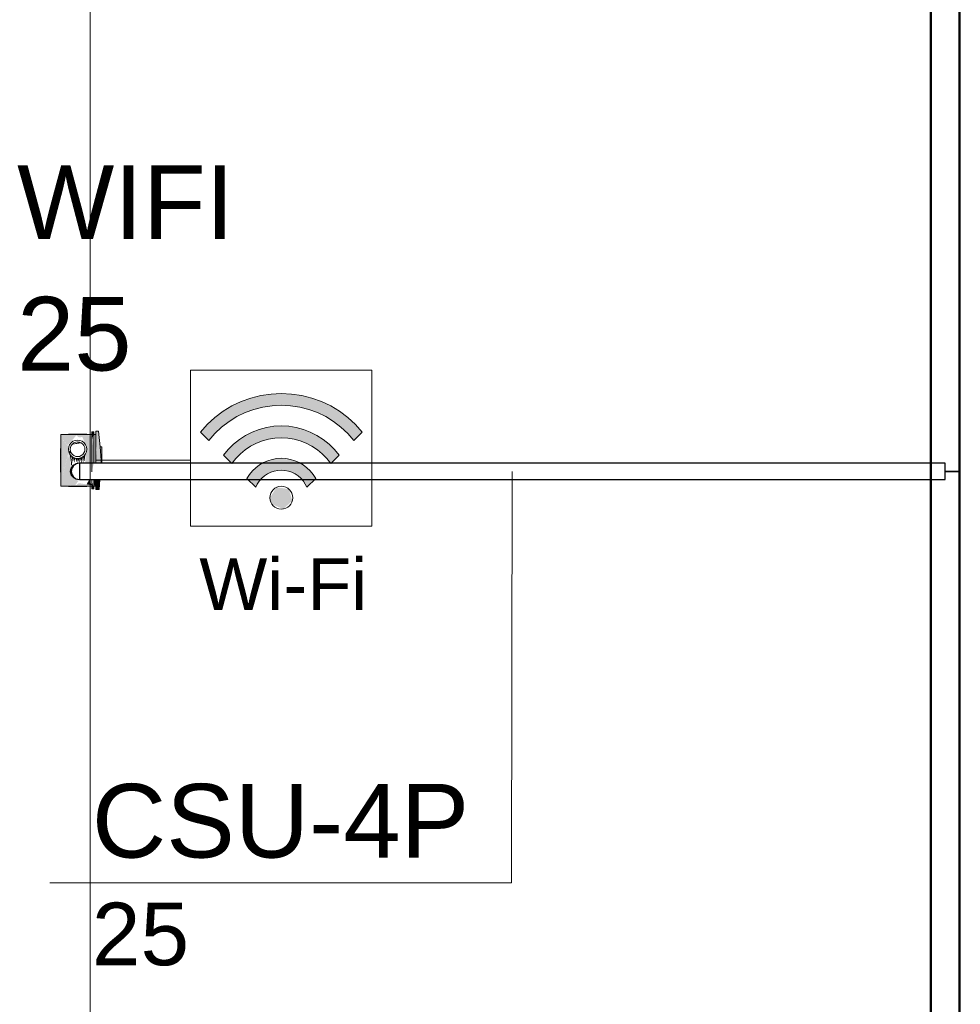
# Model space of a CAD drawing. Header units: millimetres. Extents: x 4476663 to 4477054, y -30323851 to -30323414.
# Tile 247 of 256: x 4476949.21 to 4476951.76, y -30323516.37 to -30323513.7. Entities that reach past the tile are written whole.
import ezdxf

# ---------------------------------------------------------------- set-up
doc = ezdxf.new("R2010")
doc.units = ezdxf.units.MM
doc.linetypes.add('NULL', pattern=[0])
for name, color, linetype, lineweight in [('CE-Caixa', 9, 'Continuous', 18), ('CE-Condutos (Teto)', 1, 'Continuous', 25), ('CE-Textos fios', 7, 'Continuous', 9), ('IFC-Parede padrão-Contorno', 44, 'Continuous', 5), ('P-Simbol', 5, 'Continuous', 20), ('Textos', 7, 'Continuous', 9)]:
    doc.layers.add(name, color=color, linetype=linetype, lineweight=lineweight)
doc.styles.add('ARIAL', font='arial.ttf')

msp = doc.modelspace()

# ---------------------------------------------------------------- hatches: boundary and pattern name
at = {"layer": 'CE-Caixa', "linetype": 'Continuous'}
for points in [[(4476949.4102, -30323514.8171), (4476949.4042, -30323514.8154), (4476949.4042, -30323514.8431)], [(4476949.4157, -30323514.8931), (4476949.4157, -30323514.9008), (4476949.4296, -30323514.9008), (4476949.4301, -30323514.893), (4476949.423, -30323514.8142)], [(4476949.4185, -30323514.8634), (4476949.423, -30323514.8142), (4476949.4157, -30323514.8142), (4476949.4157, -30323514.8497)], [(4476949.3267, -30323514.8231), (4476949.3207, -30323514.8254), (4476949.3625, -30323514.8251)], [(4476949.3625, -30323514.8251), (4476949.3207, -30323514.8254), (4476949.3207, -30323514.8311), (4476949.339, -30323514.8524)], [(4476949.3416, -30323514.8566), (4476949.3207, -30323514.8311), (4476949.3416, -30323514.8696)], [(4476949.3207, -30323514.8611), (4476949.328, -30323514.9251), (4476949.3416, -30323514.8696), (4476949.3207, -30323514.8311)], [(4476949.3267, -30323514.8231), (4476949.3625, -30323514.8251), (4476949.3693, -30323514.8311), (4476949.4042, -30323514.8254), (4476949.3693, -30323514.8231)], [(4476949.3693, -30323514.8231), (4476949.3907, -30323514.8245), (4476949.4042, -30323514.8231)], [(4476949.4042, -30323514.8254), (4476949.3787, -30323514.8296), (4476949.3899, -30323514.8566), (4476949.3863, -30323514.9008), (4476949.4026, -30323514.9008)], [(4476949.4102, -30323514.8311), (4476949.405, -30323514.8579), (4476949.4042, -30323514.9242), (4476949.4102, -30323514.9008)], [(4476949.4157, -30323514.8231), (4476949.4102, -30323514.8231), (4476949.4102, -30323514.9008), (4476949.4157, -30323514.9008)], [(4476949.3207, -30323514.9551), (4476949.328, -30323514.9251), (4476949.3207, -30323514.8622)], [(4476949.3453, -30323514.8662), (4476949.3422, -30323514.8711), (4476949.3557, -30323514.8804)], [(4476949.3709, -30323514.8438), (4476949.3516, -30323514.849), (4476949.3757, -30323514.8458)], [(4476949.4301, -30323514.893), (4476949.4312, -30323514.8561), (4476949.4268, -30323514.8561)], [(4476949.3207, -30323514.9551), (4476949.3409, -30323514.8865), (4476949.3415, -30323514.8722)], [(4476949.3474, -30323514.9105), (4476949.3441, -30323514.8756), (4476949.3207, -30323514.9551), (4476949.3464, -30323514.9179)], [(4476949.3483, -30323514.9005), (4476949.3481, -30323514.8808), (4476949.3441, -30323514.8756)], [(4476949.3522, -30323514.9), (4476949.3532, -30323514.8847), (4476949.3481, -30323514.8808)], [(4476949.3481, -30323514.9054), (4476949.3516, -30323514.909), (4476949.3485, -30323514.8828)], [(4476949.3568, -30323514.8999), (4476949.3593, -30323514.8872), (4476949.3532, -30323514.8847)], [(4476949.3654, -30323514.9018), (4476949.3657, -30323514.8881), (4476949.3593, -30323514.8872)], [(4476949.3707, -30323514.9008), (4476949.3722, -30323514.8872), (4476949.3657, -30323514.8881)], [(4476949.3763, -30323514.9007), (4476949.3782, -30323514.8847), (4476949.3722, -30323514.8872)], [(4476949.3809, -30323514.9008), (4476949.3834, -30323514.8808), (4476949.3782, -30323514.8847)], [(4476949.3838, -30323514.9008), (4476949.3874, -30323514.8756), (4476949.3834, -30323514.8808)], [(4476949.3464, -30323514.9283), (4476949.3464, -30323514.9179), (4476949.3207, -30323514.9551)], [(4476949.3597, -30323514.9604), (4476949.3677, -30323514.9495), (4476949.3464, -30323514.9283), (4476949.3207, -30323514.9551), (4476949.3207, -30323514.9607)], [(4476949.3904, -30323514.9585), (4476949.4042, -30323514.9607), (4476949.3973, -30323514.9454)], [(4476949.4042, -30323514.9691), (4476949.4102, -30323514.9708), (4476949.4042, -30323514.9454)], [(4476949.4102, -30323514.9607), (4476949.4157, -30323514.9631), (4476949.4157, -30323514.9454), (4476949.4102, -30323514.9454)], [(4476949.4217, -30323514.9454), (4476949.4157, -30323514.9454), (4476949.4157, -30323514.972), (4476949.4247, -30323514.972)], [(4476949.4247, -30323514.972), (4476949.4265, -30323514.9454), (4476949.4217, -30323514.9454)], [(4476949.3207, -30323514.9607), (4476949.3207, -30323514.9631), (4476949.3625, -30323514.9604)], [(4476949.3267, -30323514.9631), (4476949.3693, -30323514.9631), (4476949.4042, -30323514.9607), (4476949.3693, -30323514.9551), (4476949.3625, -30323514.9604)], [(4476949.3693, -30323514.9631), (4476949.3907, -30323514.9631), (4476949.4042, -30323514.9607)]]:
    msp.add_hatch(color=163, dxfattribs=at).paths.add_polyline_path(points)
at = {"layer": 'P-Simbol', "linetype": 'Continuous'}
for points in [[(4476949.6992, -30323514.8162), (4476949.722, -30323514.839), (4476949.7313, -30323514.8279), (4476949.7631, -30323514.7978), (4476949.7997, -30323514.7738), (4476949.8399, -30323514.7564), (4476949.8825, -30323514.7463), (4476949.9262, -30323514.7438), (4476949.9697, -30323514.7488), (4476950.0116, -30323514.7614), (4476950.0507, -30323514.781), (4476950.0858, -30323514.8071), (4476950.1159, -30323514.839), (4476950.1386, -30323514.8162), (4476950.1222, -30323514.7977), (4476950.1043, -30323514.7808), (4476950.0849, -30323514.7654), (4476950.0643, -30323514.7518), (4476950.0426, -30323514.7401), (4476950.0199, -30323514.7303), (4476949.9965, -30323514.7225), (4476949.9725, -30323514.7168), (4476949.948, -30323514.7132), (4476949.9234, -30323514.7117), (4476949.8987, -30323514.7124), (4476949.8741, -30323514.7152), (4476949.85, -30323514.7202), (4476949.8263, -30323514.7272), (4476949.8033, -30323514.7363), (4476949.7812, -30323514.7474), (4476949.7602, -30323514.7603), (4476949.7404, -30323514.7751), (4476949.7219, -30323514.7915)], [(4476950.053, -30323514.9018), (4476950.0759, -30323514.8789), (4476950.0652, -30323514.8657), (4476950.0406, -30323514.8422), (4476950.0123, -30323514.8234), (4476949.9811, -30323514.8098), (4476949.948, -30323514.8018), (4476949.9141, -30323514.7997), (4476949.8803, -30323514.8035), (4476949.8477, -30323514.8131), (4476949.8172, -30323514.8283), (4476949.7898, -30323514.8485), (4476949.7619, -30323514.8789), (4476949.7849, -30323514.9018), (4476949.8041, -30323514.8789), (4476949.826, -30323514.8607), (4476949.8507, -30323514.8466), (4476949.8775, -30323514.837), (4476949.9055, -30323514.8322), (4476949.9339, -30323514.8323), (4476949.9619, -30323514.8374), (4476949.9886, -30323514.8473), (4476950.0131, -30323514.8616), (4476950.0348, -30323514.88)], [(4476949.8255, -30323514.9424), (4476949.8494, -30323514.9664), (4476949.8558, -30323514.9541), (4476949.8789, -30323514.9312), (4476949.9095, -30323514.9202), (4476949.9419, -30323514.9232), (4476949.97, -30323514.9396), (4476949.9885, -30323514.9664), (4476950.0124, -30323514.9424), (4476950.0075, -30323514.9345), (4476949.9815, -30323514.9078), (4476949.948, -30323514.8917), (4476949.911, -30323514.8879), (4476949.875, -30323514.8971), (4476949.8442, -30323514.918)], [(4476949.8878, -30323514.9948), (4476949.8934, -30323515.0126), (4476949.9243, -30323515.0254), (4476949.949, -30323515.0028), (4476949.9389, -30323514.9709), (4476949.9058, -30323514.9666)]]:
    msp.add_hatch(color=5, dxfattribs=at).paths.add_polyline_path(points)

# ---------------------------------------------------------------- linework, layer by layer
at = {"layer": 'CE-Caixa'}
for p, q in [((4476949.4042, -30323514.8154), (4476949.4042, -30323514.8171)), ((4476949.4102, -30323514.8154), (4476949.4042, -30323514.8154)), ((4476949.4102, -30323514.8171), (4476949.4102, -30323514.8154)), ((4476949.423, -30323514.8142), (4476949.4157, -30323514.8142)), ((4476949.4157, -30323514.8142), (4476949.4157, -30323514.8231)), ((4476949.4268, -30323514.8561), (4476949.423, -30323514.8142)), ((4476949.3207, -30323514.8231), (4476949.3207, -30323514.8254)), ((4476949.3267, -30323514.8231), (4476949.3207, -30323514.8231)), ((4476949.3207, -30323514.8254), (4476949.3207, -30323514.8311)), ((4476949.3207, -30323514.8311), (4476949.3207, -30323514.8611)), ((4476949.3407, -30323514.8231), (4476949.3267, -30323514.8231)), ((4476949.3416, -30323514.8222), (4476949.3407, -30323514.8222)), ((4476949.3407, -30323514.8222), (4476949.3407, -30323514.8231)), ((4476949.3693, -30323514.8231), (4476949.3407, -30323514.8231)), ((4476949.3407, -30323514.8231), (4476949.3416, -30323514.8231)), ((4476949.3441, -30323514.8222), (4476949.3416, -30323514.8222)), ((4476949.3416, -30323514.8231), (4476949.3441, -30323514.8231)), ((4476949.3481, -30323514.8222), (4476949.3441, -30323514.8222)), ((4476949.3441, -30323514.8231), (4476949.3481, -30323514.8231)), ((4476949.3532, -30323514.8222), (4476949.3481, -30323514.8222)), ((4476949.3481, -30323514.8231), (4476949.3532, -30323514.8231)), ((4476949.3481, -30323514.8454), (4476949.3532, -30323514.8414)), ((4476949.3593, -30323514.8222), (4476949.3532, -30323514.8222)), ((4476949.3532, -30323514.8231), (4476949.3593, -30323514.8231)), ((4476949.3532, -30323514.8414), (4476949.3593, -30323514.8389)), ((4476949.3657, -30323514.8222), (4476949.3593, -30323514.8222)), ((4476949.3593, -30323514.8231), (4476949.3657, -30323514.8231)), ((4476949.3593, -30323514.8389), (4476949.3657, -30323514.8381)), ((4476949.3657, -30323514.8431), (4476949.3606, -30323514.8438)), ((4476949.3606, -30323514.8438), (4476949.3657, -30323514.8431)), ((4476949.3722, -30323514.8222), (4476949.3657, -30323514.8222)), ((4476949.3657, -30323514.8231), (4476949.3722, -30323514.8231)), ((4476949.3657, -30323514.8381), (4476949.3722, -30323514.8389)), ((4476949.3709, -30323514.8438), (4476949.3657, -30323514.8431)), ((4476949.3657, -30323514.8431), (4476949.3709, -30323514.8438)), ((4476949.3907, -30323514.8231), (4476949.3693, -30323514.8231)), ((4476949.3782, -30323514.8222), (4476949.3722, -30323514.8222)), ((4476949.3722, -30323514.8231), (4476949.3782, -30323514.8231)), ((4476949.3722, -30323514.8389), (4476949.3782, -30323514.8414)), ((4476949.3834, -30323514.8222), (4476949.3782, -30323514.8222)), ((4476949.3782, -30323514.8231), (4476949.3834, -30323514.8231)), ((4476949.3782, -30323514.8414), (4476949.3834, -30323514.8454)), ((4476949.3874, -30323514.8222), (4476949.3834, -30323514.8222)), ((4476949.3834, -30323514.8231), (4476949.3874, -30323514.8231)), ((4476949.3899, -30323514.8222), (4476949.3874, -30323514.8222)), ((4476949.3874, -30323514.8231), (4476949.3899, -30323514.8231)), ((4476949.3907, -30323514.8222), (4476949.3899, -30323514.8222)), ((4476949.3899, -30323514.8231), (4476949.3907, -30323514.8231)), ((4476949.3907, -30323514.8231), (4476949.3907, -30323514.8222)), ((4476949.4042, -30323514.8231), (4476949.3907, -30323514.8231)), ((4476949.4042, -30323514.8171), (4476949.4042, -30323514.8189)), ((4476949.4042, -30323514.8189), (4476949.4042, -30323514.8192)), ((4476949.4042, -30323514.8192), (4476949.4042, -30323514.8203)), ((4476949.4042, -30323514.8203), (4476949.4042, -30323514.8222)), ((4476949.4042, -30323514.8222), (4476949.4042, -30323514.8231)), ((4476949.4042, -30323514.8254), (4476949.4042, -30323514.8231)), ((4476949.4042, -30323514.8231), (4476949.4042, -30323514.8247)), ((4476949.4042, -30323514.8247), (4476949.4042, -30323514.8277)), ((4476949.4042, -30323514.8311), (4476949.4042, -30323514.8254)), ((4476949.4042, -30323514.8277), (4476949.4042, -30323514.8311)), ((4476949.4042, -30323514.8349), (4476949.4042, -30323514.8311)), ((4476949.4042, -30323514.8311), (4476949.4042, -30323514.8431)), ((4476949.4042, -30323514.8431), (4476949.4042, -30323514.8349)), ((4476949.4042, -30323514.8482), (4476949.4042, -30323514.8431)), ((4476949.4042, -30323514.8431), (4476949.4042, -30323514.8482)), ((4476949.4102, -30323514.8189), (4476949.4102, -30323514.8171)), ((4476949.4102, -30323514.8192), (4476949.4102, -30323514.8189)), ((4476949.4102, -30323514.8203), (4476949.4102, -30323514.8192)), ((4476949.4102, -30323514.8222), (4476949.4102, -30323514.8203)), ((4476949.4102, -30323514.8231), (4476949.4102, -30323514.8222)), ((4476949.4102, -30323514.8231), (4476949.4102, -30323514.8254)), ((4476949.4157, -30323514.8231), (4476949.4102, -30323514.8231)), ((4476949.4102, -30323514.8247), (4476949.4102, -30323514.8231)), ((4476949.4102, -30323514.8277), (4476949.4102, -30323514.8247)), ((4476949.4102, -30323514.8254), (4476949.4102, -30323514.8311)), ((4476949.4102, -30323514.8311), (4476949.4102, -30323514.8277)), ((4476949.4102, -30323514.849), (4476949.4102, -30323514.8311)), ((4476949.4102, -30323514.8311), (4476949.4102, -30323514.849)), ((4476949.4157, -30323514.8231), (4476949.4157, -30323514.8497)), ((4476949.4157, -30323514.8254), (4476949.4157, -30323514.8231)), ((4476949.4157, -30323514.8311), (4476949.4157, -30323514.8254)), ((4476949.4157, -30323514.8497), (4476949.4157, -30323514.8311)), ((4476949.3198, -30323514.8622), (4476949.3207, -30323514.8611)), ((4476949.3198, -30323514.8611), (4476949.3198, -30323514.8616)), ((4476949.3207, -30323514.8611), (4476949.3198, -30323514.8611)), ((4476949.3198, -30323514.8616), (4476949.3198, -30323514.8622)), ((4476949.3198, -30323514.8622), (4476949.3198, -30323514.8638)), ((4476949.3207, -30323514.8622), (4476949.3198, -30323514.8622)), ((4476949.3198, -30323514.8638), (4476949.3198, -30323514.8654)), ((4476949.3198, -30323514.8654), (4476949.3198, -30323514.8679)), ((4476949.3207, -30323514.8681), (4476949.3198, -30323514.8681)), ((4476949.3198, -30323514.8681), (4476949.3198, -30323514.8689)), ((4476949.3198, -30323514.8689), (4476949.3198, -30323514.8714)), ((4476949.3207, -30323514.8611), (4476949.3207, -30323514.8622)), ((4476949.3207, -30323514.8622), (4476949.3207, -30323514.8681)), ((4476949.3207, -30323514.8638), (4476949.3207, -30323514.8622)), ((4476949.3207, -30323514.8654), (4476949.3207, -30323514.8638)), ((4476949.3207, -30323514.8679), (4476949.3207, -30323514.8654)), ((4476949.3207, -30323514.8681), (4476949.3207, -30323514.9181)), ((4476949.3207, -30323514.8689), (4476949.3207, -30323514.8681)), ((4476949.3207, -30323514.8714), (4476949.3207, -30323514.8689)), ((4476949.3407, -30323514.8631), (4476949.3416, -30323514.8566)), ((4476949.3416, -30323514.8696), (4476949.3407, -30323514.8631)), ((4476949.3416, -30323514.8566), (4476949.3441, -30323514.8506)), ((4476949.3441, -30323514.8756), (4476949.3416, -30323514.8696)), ((4476949.3441, -30323514.8506), (4476949.3481, -30323514.8454)), ((4476949.3457, -30323514.8631), (4476949.3464, -30323514.8579)), ((4476949.3464, -30323514.8683), (4476949.3457, -30323514.8631)), ((4476949.3464, -30323514.8579), (4476949.3484, -30323514.8531)), ((4476949.3484, -30323514.8731), (4476949.3464, -30323514.8683)), ((4476949.3484, -30323514.8531), (4476949.3516, -30323514.849)), ((4476949.3516, -30323514.849), (4476949.3757, -30323514.8458)), ((4476949.3557, -30323514.8458), (4476949.3516, -30323514.849)), ((4476949.3516, -30323514.849), (4476949.3557, -30323514.8458)), ((4476949.3606, -30323514.8438), (4476949.3557, -30323514.8458)), ((4476949.3557, -30323514.8458), (4476949.3606, -30323514.8438)), ((4476949.3757, -30323514.8458), (4476949.3709, -30323514.8438)), ((4476949.3709, -30323514.8438), (4476949.3757, -30323514.8458)), ((4476949.3757, -30323514.8458), (4476949.3799, -30323514.849)), ((4476949.3799, -30323514.849), (4476949.3831, -30323514.8531)), ((4476949.3831, -30323514.8531), (4476949.3851, -30323514.8579)), ((4476949.3851, -30323514.8683), (4476949.3831, -30323514.8731)), ((4476949.3834, -30323514.8454), (4476949.3874, -30323514.8506)), ((4476949.3851, -30323514.8579), (4476949.3857, -30323514.8631)), ((4476949.3857, -30323514.8631), (4476949.3851, -30323514.8683)), ((4476949.3874, -30323514.8506), (4476949.3899, -30323514.8566)), ((4476949.3899, -30323514.8696), (4476949.3874, -30323514.8756)), ((4476949.3899, -30323514.8566), (4476949.3907, -30323514.8631)), ((4476949.3907, -30323514.8631), (4476949.3899, -30323514.8696)), ((4476949.4042, -30323514.8522), (4476949.4042, -30323514.8482)), ((4476949.4042, -30323514.8482), (4476949.4042, -30323514.8522)), ((4476949.4042, -30323514.8575), (4476949.4042, -30323514.8522)), ((4476949.4042, -30323514.8522), (4476949.4042, -30323514.8575)), ((4476949.4042, -30323514.8614), (4476949.4042, -30323514.8575)), ((4476949.4042, -30323514.8575), (4476949.4042, -30323514.8614)), ((4476949.4042, -30323514.8677), (4476949.4042, -30323514.8614)), ((4476949.4042, -30323514.8614), (4476949.4042, -30323514.862)), ((4476949.4042, -30323514.862), (4476949.4042, -30323514.8931)), ((4476949.4042, -30323514.8725), (4476949.4042, -30323514.8677)), ((4476949.4102, -30323514.86), (4476949.4102, -30323514.849)), ((4476949.4102, -30323514.849), (4476949.4102, -30323514.86)), ((4476949.4102, -30323514.862), (4476949.4102, -30323514.86)), ((4476949.4102, -30323514.86), (4476949.4102, -30323514.8723)), ((4476949.4102, -30323514.8931), (4476949.4102, -30323514.862)), ((4476949.4157, -30323514.8497), (4476949.4157, -30323514.8561)), ((4476949.4157, -30323514.8561), (4476949.4157, -30323514.8497)), ((4476949.4157, -30323514.8561), (4476949.4157, -30323514.8623)), ((4476949.4157, -30323514.8623), (4476949.4157, -30323514.8561)), ((4476949.4157, -30323514.8623), (4476949.4157, -30323514.8765)), ((4476949.4157, -30323514.8765), (4476949.4157, -30323514.8623)), ((4476949.4301, -30323514.893), (4476949.4268, -30323514.8561)), ((4476949.4312, -30323514.8561), (4476949.4268, -30323514.8561)), ((4476949.4312, -30323514.8763), (4476949.4312, -30323514.8561)), ((4476949.3198, -30323514.8714), (4476949.3198, -30323514.8754)), ((4476949.3198, -30323514.8754), (4476949.3198, -30323514.8806)), ((4476949.3198, -30323514.8806), (4476949.3198, -30323514.8866)), ((4476949.3198, -30323514.8866), (4476949.3198, -30323514.8931)), ((4476949.3198, -30323514.8931), (4476949.3198, -30323514.8996)), ((4476949.3207, -30323514.8754), (4476949.3207, -30323514.8714)), ((4476949.3207, -30323514.8806), (4476949.3207, -30323514.8754)), ((4476949.3207, -30323514.8866), (4476949.3207, -30323514.8806)), ((4476949.3207, -30323514.8931), (4476949.3207, -30323514.8866)), ((4476949.3207, -30323514.8996), (4476949.3207, -30323514.8931)), ((4476949.3481, -30323514.8808), (4476949.3441, -30323514.8756)), ((4476949.3532, -30323514.8847), (4476949.3481, -30323514.8808)), ((4476949.3516, -30323514.8772), (4476949.3484, -30323514.8731)), ((4476949.3557, -30323514.8804), (4476949.3516, -30323514.8772)), ((4476949.3593, -30323514.8872), (4476949.3532, -30323514.8847)), ((4476949.3606, -30323514.8824), (4476949.3557, -30323514.8804)), ((4476949.3657, -30323514.8881), (4476949.3593, -30323514.8872)), ((4476949.3657, -30323514.8831), (4476949.3606, -30323514.8824)), ((4476949.3709, -30323514.8824), (4476949.3657, -30323514.8831)), ((4476949.3707, -30323514.8874), (4476949.3657, -30323514.8881)), ((4476949.3722, -30323514.8872), (4476949.3707, -30323514.8874)), ((4476949.3757, -30323514.8804), (4476949.3709, -30323514.8824)), ((4476949.3782, -30323514.8847), (4476949.3722, -30323514.8872)), ((4476949.3799, -30323514.8772), (4476949.3757, -30323514.8804)), ((4476949.3834, -30323514.8808), (4476949.3782, -30323514.8847)), ((4476949.3831, -30323514.8731), (4476949.3799, -30323514.8772)), ((4476949.3874, -30323514.8756), (4476949.3834, -30323514.8808)), ((4476949.4042, -30323514.8807), (4476949.4042, -30323514.8725)), ((4476949.4042, -30323514.8821), (4476949.4042, -30323514.8807)), ((4476949.4042, -30323514.8912), (4476949.4042, -30323514.8821)), ((4476949.4042, -30323514.9008), (4476949.4042, -30323514.8912)), ((4476949.4042, -30323514.8931), (4476949.4042, -30323514.9008)), ((4476949.4102, -30323514.8723), (4476949.4102, -30323514.8885)), ((4476949.4102, -30323514.8885), (4476949.4102, -30323514.9008)), ((4476949.4102, -30323514.9008), (4476949.4102, -30323514.8931)), ((4476949.4157, -30323514.8765), (4476949.4157, -30323514.8931)), ((4476949.4157, -30323514.8957), (4476949.4157, -30323514.8765)), ((4476949.4157, -30323514.8931), (4476949.4157, -30323514.9008)), ((4476949.4157, -30323514.9008), (4476949.4157, -30323514.8957)), ((4476949.4296, -30323514.9008), (4476949.4301, -30323514.893)), ((4476949.4312, -30323514.9008), (4476949.4312, -30323514.8763)), ((4476949.3198, -30323514.8996), (4476949.3198, -30323514.9056)), ((4476949.3198, -30323514.9056), (4476949.3198, -30323514.9108)), ((4476949.3198, -30323514.9108), (4476949.3198, -30323514.9147)), ((4476949.3198, -30323514.9147), (4476949.3198, -30323514.9172)), ((4476949.3198, -30323514.9172), (4476949.3198, -30323514.9181)), ((4476949.3198, -30323514.9181), (4476949.3207, -30323514.9181)), ((4476949.3198, -30323514.9183), (4476949.3198, -30323514.9208)), ((4476949.3198, -30323514.9208), (4476949.3198, -30323514.9224)), ((4476949.3198, -30323514.9224), (4476949.3198, -30323514.924)), ((4476949.3207, -30323514.9056), (4476949.3207, -30323514.8996)), ((4476949.3207, -30323514.9108), (4476949.3207, -30323514.9056)), ((4476949.3207, -30323514.9147), (4476949.3207, -30323514.9108)), ((4476949.3207, -30323514.9172), (4476949.3207, -30323514.9147)), ((4476949.3207, -30323514.9181), (4476949.3207, -30323514.9172)), ((4476949.3207, -30323514.9181), (4476949.3207, -30323514.9251)), ((4476949.3207, -30323514.9208), (4476949.3207, -30323514.9183)), ((4476949.3207, -30323514.9224), (4476949.3207, -30323514.9208)), ((4476949.3207, -30323514.924), (4476949.3207, -30323514.9224)), ((4476949.3457, -30323514.9231), (4476949.3464, -30323514.9179)), ((4476949.3464, -30323514.9283), (4476949.3457, -30323514.9231)), ((4476949.3464, -30323514.9179), (4476949.3484, -30323514.9131)), ((4476949.3484, -30323514.9131), (4476949.3516, -30323514.909)), ((4476949.3516, -30323514.909), (4476949.3557, -30323514.9058)), ((4476949.3557, -30323514.9058), (4476949.3585, -30323514.9046)), ((4476949.4042, -30323514.9008), (4476949.4042, -30323514.9242)), ((4476949.3198, -30323514.924), (4476949.3198, -30323514.9245)), ((4476949.3198, -30323514.9245), (4476949.3198, -30323514.9251)), ((4476949.3198, -30323514.9251), (4476949.3207, -30323514.9251)), ((4476949.3207, -30323514.9245), (4476949.3207, -30323514.924)), ((4476949.3207, -30323514.9251), (4476949.3207, -30323514.9245)), ((4476949.3207, -30323514.9251), (4476949.3207, -30323514.9551)), ((4476949.3484, -30323514.9331), (4476949.3464, -30323514.9283)), ((4476949.3516, -30323514.9372), (4476949.3484, -30323514.9331)), ((4476949.3557, -30323514.9404), (4476949.3516, -30323514.9372)), ((4476949.3557, -30323514.9404), (4476949.3585, -30323514.9416)), ((4476949.3585, -30323514.9416), (4476949.3557, -30323514.9404)), ((4476949.4042, -30323514.9551), (4476949.4042, -30323514.9454)), ((4476949.4042, -30323514.9454), (4476949.4042, -30323514.9551)), ((4476949.4102, -30323514.9551), (4476949.4102, -30323514.9454)), ((4476949.4102, -30323514.9454), (4476949.4102, -30323514.9551)), ((4476949.4157, -30323514.9454), (4476949.4157, -30323514.9631)), ((4476949.4157, -30323514.9551), (4476949.4157, -30323514.9454)), ((4476949.4247, -30323514.972), (4476949.4265, -30323514.9454)), ((4476949.3207, -30323514.9551), (4476949.3207, -30323514.9607)), ((4476949.3207, -30323514.9607), (4476949.3207, -30323514.9631)), ((4476949.3207, -30323514.9631), (4476949.3267, -30323514.9631)), ((4476949.3267, -30323514.9631), (4476949.3407, -30323514.9631)), ((4476949.3407, -30323514.9631), (4476949.3693, -30323514.9631)), ((4476949.3407, -30323514.9631), (4476949.3407, -30323514.964)), ((4476949.3416, -30323514.9631), (4476949.3407, -30323514.9631)), ((4476949.3407, -30323514.964), (4476949.3416, -30323514.964)), ((4476949.3441, -30323514.9631), (4476949.3416, -30323514.9631)), ((4476949.3416, -30323514.964), (4476949.3441, -30323514.964)), ((4476949.3481, -30323514.9631), (4476949.3441, -30323514.9631)), ((4476949.3441, -30323514.964), (4476949.3481, -30323514.964)), ((4476949.3532, -30323514.9631), (4476949.3481, -30323514.9631)), ((4476949.3481, -30323514.964), (4476949.3532, -30323514.964)), ((4476949.3593, -30323514.9631), (4476949.3532, -30323514.9631)), ((4476949.3532, -30323514.964), (4476949.3593, -30323514.964)), ((4476949.3657, -30323514.9631), (4476949.3593, -30323514.9631)), ((4476949.3593, -30323514.964), (4476949.3657, -30323514.964)), ((4476949.3722, -30323514.9631), (4476949.3657, -30323514.9631)), ((4476949.3657, -30323514.964), (4476949.3722, -30323514.964)), ((4476949.3693, -30323514.9631), (4476949.3907, -30323514.9631)), ((4476949.3782, -30323514.9631), (4476949.3722, -30323514.9631)), ((4476949.3722, -30323514.964), (4476949.3782, -30323514.964)), ((4476949.3834, -30323514.9631), (4476949.3782, -30323514.9631)), ((4476949.3782, -30323514.964), (4476949.3834, -30323514.964)), ((4476949.3874, -30323514.9631), (4476949.3834, -30323514.9631)), ((4476949.3834, -30323514.964), (4476949.3874, -30323514.964)), ((4476949.3899, -30323514.9631), (4476949.3874, -30323514.9631)), ((4476949.3874, -30323514.964), (4476949.3899, -30323514.964)), ((4476949.3907, -30323514.9631), (4476949.3899, -30323514.9631)), ((4476949.3899, -30323514.964), (4476949.3907, -30323514.964)), ((4476949.3907, -30323514.9631), (4476949.4042, -30323514.9631)), ((4476949.3907, -30323514.964), (4476949.3907, -30323514.9631)), ((4476949.4042, -30323514.9607), (4476949.4042, -30323514.9551)), ((4476949.4042, -30323514.9551), (4476949.4042, -30323514.9585)), ((4476949.4042, -30323514.9585), (4476949.4042, -30323514.9615)), ((4476949.4042, -30323514.9631), (4476949.4042, -30323514.9607)), ((4476949.4042, -30323514.9615), (4476949.4042, -30323514.9631)), ((4476949.4042, -30323514.9631), (4476949.4042, -30323514.964)), ((4476949.4042, -30323514.964), (4476949.4042, -30323514.9659)), ((4476949.4042, -30323514.9659), (4476949.4042, -30323514.967)), ((4476949.4042, -30323514.967), (4476949.4042, -30323514.9673)), ((4476949.4042, -30323514.9673), (4476949.4042, -30323514.9691)), ((4476949.4042, -30323514.9691), (4476949.4042, -30323514.9708)), ((4476949.4042, -30323514.9708), (4476949.4102, -30323514.9708)), ((4476949.4102, -30323514.9551), (4476949.4102, -30323514.9607)), ((4476949.4102, -30323514.9585), (4476949.4102, -30323514.9551)), ((4476949.4102, -30323514.9615), (4476949.4102, -30323514.9585)), ((4476949.4102, -30323514.9607), (4476949.4102, -30323514.9631)), ((4476949.4102, -30323514.9631), (4476949.4102, -30323514.9615)), ((4476949.4102, -30323514.9631), (4476949.4157, -30323514.9631)), ((4476949.4102, -30323514.964), (4476949.4102, -30323514.9631)), ((4476949.4102, -30323514.9659), (4476949.4102, -30323514.964)), ((4476949.4102, -30323514.967), (4476949.4102, -30323514.9659)), ((4476949.4102, -30323514.9673), (4476949.4102, -30323514.967)), ((4476949.4102, -30323514.969), (4476949.4102, -30323514.9673)), ((4476949.4102, -30323514.9708), (4476949.4102, -30323514.969)), ((4476949.4157, -30323514.9607), (4476949.4157, -30323514.9551)), ((4476949.4157, -30323514.9631), (4476949.4157, -30323514.9607)), ((4476949.4157, -30323514.9631), (4476949.4157, -30323514.972)), ((4476949.4157, -30323514.972), (4476949.4247, -30323514.972))]:
    msp.add_line(p, q, dxfattribs=at)
at = {"layer": 'CE-Condutos (Teto)'}
for p, q in [((4476951.6833, -30323507.6256), (4476951.6833, -30323514.9231)), ((4476951.6803, -30323507.8766), (4476951.6803, -30323514.9008)), ((4476951.6833, -30323514.9231), (4476951.6833, -30323507.8766)), ((4476951.7593, -30323507.8766), (4476951.7593, -30323514.9231)), ((4476951.7593, -30323514.9231), (4476951.7593, -30323507.8766)), ((4476951.7623, -30323514.9231), (4476951.7623, -30323507.8766)), ((4476949.3504, -30323514.9148), (4476949.3488, -30323514.9231)), ((4476949.3504, -30323514.9148), (4476949.3488, -30323514.9184)), ((4476949.3488, -30323514.9184), (4476949.3488, -30323514.9231)), ((4476949.3488, -30323514.9231), (4476949.3504, -30323514.9313)), ((4476949.3488, -30323514.9231), (4476949.3488, -30323514.9277)), ((4476949.3505, -30323514.9145), (4476949.3504, -30323514.9148)), ((4476949.3507, -30323514.9141), (4476949.3505, -30323514.9145)), ((4476949.3548, -30323514.908), (4476949.3507, -30323514.9141)), ((4476949.3526, -30323514.9099), (4476949.3507, -30323514.9141)), ((4476949.3548, -30323514.908), (4476949.3526, -30323514.9099)), ((4476949.3552, -30323514.9073), (4476949.3548, -30323514.908)), ((4476949.3566, -30323514.9063), (4476949.3552, -30323514.9073)), ((4476949.36, -30323514.904), (4476949.3566, -30323514.9063)), ((4476949.3585, -30323514.9046), (4476949.3566, -30323514.9063)), ((4476949.3595, -30323514.9037), (4476949.3585, -30323514.9046)), ((4476949.3613, -30323514.9031), (4476949.3595, -30323514.9037)), ((4476949.3603, -30323514.9038), (4476949.36, -30323514.904)), ((4476949.3613, -30323514.9031), (4476949.3603, -30323514.9038)), ((4476949.3623, -30323514.9024), (4476949.3613, -30323514.9031)), ((4476949.3655, -30323514.9018), (4476949.3623, -30323514.9024)), ((4476949.3707, -30323514.9007), (4476949.3655, -30323514.9018)), ((4476949.3684, -30323514.9008), (4476949.3655, -30323514.9018)), ((4476949.3707, -30323514.9008), (4476949.3707, -30323514.9019)), ((4476949.3715, -30323514.9008), (4476949.3707, -30323514.9008)), ((4476949.3707, -30323514.9028), (4476949.3707, -30323514.9037)), ((4476949.3707, -30323514.9037), (4476949.3707, -30323514.9038)), ((4476949.3707, -30323514.9037), (4476949.3707, -30323514.9037)), ((4476949.3707, -30323514.9038), (4476949.3707, -30323514.9099)), ((4476949.3707, -30323514.9099), (4476949.3707, -30323514.9158)), ((4476949.3707, -30323514.9158), (4476949.3707, -30323514.9184)), ((4476949.3707, -30323514.9184), (4476949.3707, -30323514.9277)), ((4476949.3736, -30323514.9008), (4476949.3715, -30323514.9008)), ((4476949.3767, -30323514.9008), (4476949.3736, -30323514.9008)), ((4476949.3769, -30323514.9008), (4476949.3767, -30323514.9008)), ((4476949.3774, -30323514.9008), (4476949.3769, -30323514.9008)), ((4476949.378, -30323514.9008), (4476949.3774, -30323514.9008)), ((4476949.3799, -30323514.9008), (4476949.378, -30323514.9008)), ((4476949.4042, -30323514.9008), (4476949.3799, -30323514.9008)), ((4476949.4102, -30323514.9008), (4476949.4042, -30323514.9008)), ((4476949.4157, -30323514.9008), (4476949.4102, -30323514.9008)), ((4476949.4296, -30323514.9008), (4476949.4157, -30323514.9008)), ((4476949.4312, -30323514.9008), (4476949.4296, -30323514.9008)), ((4476949.5027, -30323514.9008), (4476949.4312, -30323514.9008)), ((4476949.626, -30323514.9008), (4476949.5027, -30323514.9008)), ((4476949.7414, -30323514.9008), (4476949.626, -30323514.9008)), ((4476949.8492, -30323514.9008), (4476949.7414, -30323514.9008)), ((4476949.95, -30323514.9008), (4476949.8492, -30323514.9008)), ((4476950.0443, -30323514.9008), (4476949.95, -30323514.9008)), ((4476950.1326, -30323514.9008), (4476950.0443, -30323514.9008)), ((4476950.2155, -30323514.9008), (4476950.1326, -30323514.9008)), ((4476950.2935, -30323514.9008), (4476950.2155, -30323514.9008)), ((4476950.3671, -30323514.9008), (4476950.2935, -30323514.9008)), ((4476950.4369, -30323514.9008), (4476950.3671, -30323514.9008)), ((4476950.5033, -30323514.9008), (4476950.4369, -30323514.9008)), ((4476950.5668, -30323514.9008), (4476950.5033, -30323514.9008)), ((4476950.6281, -30323514.9008), (4476950.5668, -30323514.9008)), ((4476950.6876, -30323514.9008), (4476950.6281, -30323514.9008)), ((4476950.7458, -30323514.9008), (4476950.6876, -30323514.9008)), ((4476950.8033, -30323514.9008), (4476950.7458, -30323514.9008)), ((4476950.8606, -30323514.9008), (4476950.8033, -30323514.9008)), ((4476950.9181, -30323514.9008), (4476950.8606, -30323514.9008)), ((4476950.9766, -30323514.9008), (4476950.9181, -30323514.9008)), ((4476951.0363, -30323514.9008), (4476950.9766, -30323514.9008)), ((4476951.098, -30323514.9008), (4476951.0363, -30323514.9008)), ((4476951.162, -30323514.9008), (4476951.098, -30323514.9008)), ((4476951.229, -30323514.9008), (4476951.162, -30323514.9008)), ((4476951.2994, -30323514.9008), (4476951.229, -30323514.9008)), ((4476951.3737, -30323514.9008), (4476951.2994, -30323514.9008)), ((4476951.4526, -30323514.9008), (4476951.3737, -30323514.9008)), ((4476951.5365, -30323514.9008), (4476951.4526, -30323514.9008)), ((4476951.6259, -30323514.9008), (4476951.5365, -30323514.9008)), ((4476951.6803, -30323514.9008), (4476951.6259, -30323514.9008)), ((4476951.6803, -30323514.9008), (4476951.6803, -30323514.9231)), ((4476951.6803, -30323514.9231), (4476951.6803, -30323518.7485)), ((4476951.6833, -30323514.9231), (4476951.6803, -30323514.9231)), ((4476951.6803, -30323514.9231), (4476951.6833, -30323514.9231)), ((4476951.7213, -30323514.9008), (4476951.6833, -30323514.9008)), ((4476951.6833, -30323514.9454), (4476951.6833, -30323514.9231)), ((4476951.6833, -30323514.9231), (4476951.6833, -30323518.7262)), ((4476951.7213, -30323514.9037), (4476951.7213, -30323514.9008)), ((4476951.7213, -30323514.9099), (4476951.7213, -30323514.9037)), ((4476951.7213, -30323514.9184), (4476951.7213, -30323514.9099)), ((4476951.7213, -30323514.9231), (4476951.7213, -30323514.9184)), ((4476951.7593, -30323514.9231), (4476951.7213, -30323514.9231)), ((4476951.7213, -30323514.9277), (4476951.7213, -30323514.9231)), ((4476951.7213, -30323514.9231), (4476951.7593, -30323514.9231)), ((4476951.7623, -30323514.9231), (4476951.7593, -30323514.9231)), ((4476951.7593, -30323514.9231), (4476951.7593, -30323518.7262)), ((4476951.7593, -30323518.7485), (4476951.7593, -30323514.9231)), ((4476951.7593, -30323514.9231), (4476951.7623, -30323514.9231)), ((4476951.7623, -30323518.7485), (4476951.7623, -30323514.9231)), ((4476949.3488, -30323514.9277), (4476949.3504, -30323514.9313)), ((4476949.3504, -30323514.9313), (4476949.3505, -30323514.9317)), ((4476949.3505, -30323514.9317), (4476949.3507, -30323514.932)), ((4476949.3507, -30323514.932), (4476949.3547, -30323514.9382)), ((4476949.3507, -30323514.932), (4476949.3526, -30323514.9363)), ((4476949.3526, -30323514.9363), (4476949.3547, -30323514.9382)), ((4476949.3547, -30323514.9382), (4476949.3552, -30323514.9389)), ((4476949.3552, -30323514.9389), (4476949.3567, -30323514.9399)), ((4476949.3567, -30323514.9399), (4476949.36, -30323514.9422)), ((4476949.3567, -30323514.9399), (4476949.3585, -30323514.9416)), ((4476949.3585, -30323514.9416), (4476949.3595, -30323514.9425)), ((4476949.3595, -30323514.9425), (4476949.3613, -30323514.9431)), ((4476949.36, -30323514.9422), (4476949.3603, -30323514.9424)), ((4476949.3603, -30323514.9424), (4476949.3613, -30323514.9431)), ((4476949.3613, -30323514.9431), (4476949.3623, -30323514.9438)), ((4476949.3623, -30323514.9438), (4476949.3655, -30323514.9444)), ((4476949.3655, -30323514.9444), (4476949.3707, -30323514.9455)), ((4476949.3655, -30323514.9444), (4476949.3684, -30323514.9454)), ((4476949.3707, -30323514.9277), (4476949.3707, -30323514.9363)), ((4476949.3707, -30323514.9363), (4476949.3707, -30323514.9425)), ((4476949.3707, -30323514.9425), (4476949.3707, -30323514.9442)), ((4476949.3707, -30323514.9442), (4476949.3707, -30323514.9454)), ((4476949.3707, -30323514.9454), (4476949.3736, -30323514.9454)), ((4476949.3736, -30323514.9454), (4476949.378, -30323514.9454)), ((4476949.378, -30323514.9454), (4476949.3828, -30323514.9454)), ((4476949.3828, -30323514.9454), (4476949.3887, -30323514.9454)), ((4476949.3887, -30323514.9454), (4476949.4042, -30323514.9454)), ((4476949.4042, -30323514.9454), (4476949.4102, -30323514.9454)), ((4476949.4102, -30323514.9454), (4476949.4157, -30323514.9454)), ((4476949.4157, -30323514.9454), (4476949.4265, -30323514.9454)), ((4476949.4265, -30323514.9454), (4476949.5027, -30323514.9454)), ((4476949.5027, -30323514.9454), (4476949.626, -30323514.9454)), ((4476949.626, -30323514.9454), (4476949.7414, -30323514.9454)), ((4476949.7414, -30323514.9454), (4476949.8492, -30323514.9454)), ((4476949.8492, -30323514.9454), (4476949.95, -30323514.9454)), ((4476949.95, -30323514.9454), (4476950.0443, -30323514.9454)), ((4476950.0443, -30323514.9454), (4476950.1326, -30323514.9454)), ((4476950.1326, -30323514.9454), (4476950.2155, -30323514.9454)), ((4476950.2155, -30323514.9454), (4476950.2935, -30323514.9454)), ((4476950.2935, -30323514.9454), (4476950.3671, -30323514.9454)), ((4476950.3671, -30323514.9454), (4476950.4369, -30323514.9454)), ((4476950.4369, -30323514.9454), (4476950.5033, -30323514.9454)), ((4476950.5033, -30323514.9454), (4476950.5668, -30323514.9454)), ((4476950.5668, -30323514.9454), (4476950.6281, -30323514.9454)), ((4476950.6281, -30323514.9454), (4476950.6876, -30323514.9454)), ((4476950.6876, -30323514.9454), (4476950.7458, -30323514.9454)), ((4476950.7458, -30323514.9454), (4476950.8033, -30323514.9454)), ((4476950.8033, -30323514.9454), (4476950.8606, -30323514.9454)), ((4476950.8606, -30323514.9454), (4476950.9181, -30323514.9454)), ((4476950.9181, -30323514.9454), (4476950.9766, -30323514.9454)), ((4476950.9766, -30323514.9454), (4476951.0363, -30323514.9454)), ((4476951.0363, -30323514.9454), (4476951.098, -30323514.9454)), ((4476951.098, -30323514.9454), (4476951.162, -30323514.9454)), ((4476951.162, -30323514.9454), (4476951.229, -30323514.9454)), ((4476951.229, -30323514.9454), (4476951.2994, -30323514.9454)), ((4476951.2994, -30323514.9454), (4476951.3737, -30323514.9454)), ((4476951.3737, -30323514.9454), (4476951.4526, -30323514.9454)), ((4476951.4526, -30323514.9454), (4476951.5365, -30323514.9454)), ((4476951.5365, -30323514.9454), (4476951.6259, -30323514.9454)), ((4476951.6259, -30323514.9454), (4476951.6803, -30323514.9454)), ((4476951.6833, -30323518.7485), (4476951.6833, -30323514.9454)), ((4476951.6833, -30323514.9454), (4476951.7213, -30323514.9454)), ((4476951.7213, -30323514.9363), (4476951.7213, -30323514.9277)), ((4476951.7213, -30323514.9425), (4476951.7213, -30323514.9363)), ((4476951.7213, -30323514.9454), (4476951.7213, -30323514.9425))]:
    msp.add_line(p, q, dxfattribs=at)
at = {"layer": 'CE-Textos fios'}
for p in [(4476950.546, -30323514.9231), (4476949.2903, -30323516.0408)]:
    msp.add_line(p, (4476950.5438, -30323516.0408), dxfattribs=at)
at = {"layer": 'IFC-Parede padrão-Contorno', "color": 8, "lineweight": 5}
msp.add_line((4476949.4002, -30323518.807), (4476949.4002, -30323505.847), dxfattribs=at)
at = {"layer": 'P-Simbol'}
for p, q in [((4476949.722, -30323514.839), (4476949.6992, -30323514.8162)), ((4476950.1159, -30323514.839), (4476950.1386, -30323514.8162)), ((4476949.4157, -30323514.8931), (4476949.6727, -30323514.8931)), ((4476949.7849, -30323514.9018), (4476949.7619, -30323514.8789)), ((4476950.053, -30323514.9018), (4476950.0759, -30323514.8789)), ((4476949.8494, -30323514.9664), (4476949.8255, -30323514.9424)), ((4476949.9885, -30323514.9664), (4476950.0124, -30323514.9424))]:
    msp.add_line(p, q, dxfattribs=at)
for points in [[(4476949.6727, -30323515.0719), (4476950.1651, -30323515.0719), (4476950.1651, -30323514.648), (4476949.6727, -30323514.648), (4476949.6727, -30323515.0719)], [(4476950.1386, -30323514.8162), (4476950.12, -30323514.7954), (4476950.0993, -30323514.7766), (4476950.077, -30323514.7599), (4476950.053, -30323514.7454), (4476950.0278, -30323514.7334), (4476950.0015, -30323514.724), (4476949.9745, -30323514.7172), (4476949.9468, -30323514.713), (4476949.9189, -30323514.7117), (4476949.891, -30323514.713), (4476949.8634, -30323514.7172), (4476949.8363, -30323514.724), (4476949.81, -30323514.7334), (4476949.7848, -30323514.7454), (4476949.7609, -30323514.7599), (4476949.7385, -30323514.7766), (4476949.7179, -30323514.7954), (4476949.6992, -30323514.8162)], [(4476950.1159, -30323514.839), (4476950.0993, -30323514.8201), (4476950.0809, -30323514.8029), (4476950.0609, -30323514.7877), (4476950.0395, -30323514.7745), (4476950.0169, -30323514.7635), (4476949.9933, -30323514.7549), (4476949.9689, -30323514.7487), (4476949.944, -30323514.7449), (4476949.9189, -30323514.7437), (4476949.8938, -30323514.7449), (4476949.869, -30323514.7487), (4476949.8446, -30323514.7549), (4476949.821, -30323514.7635), (4476949.7984, -30323514.7745), (4476949.7769, -30323514.7877), (4476949.7569, -30323514.8029), (4476949.7386, -30323514.8201), (4476949.722, -30323514.839)], [(4476950.0759, -30323514.8789), (4476950.0631, -30323514.8633), (4476950.0486, -30323514.849), (4476950.0328, -30323514.8364), (4476950.0158, -30323514.8254), (4476949.9977, -30323514.8163), (4476949.9788, -30323514.8091), (4476949.9592, -30323514.8039), (4476949.9392, -30323514.8007), (4476949.9189, -30323514.7997), (4476949.8987, -30323514.8007), (4476949.8787, -30323514.8039), (4476949.8591, -30323514.8091), (4476949.8402, -30323514.8163), (4476949.8221, -30323514.8254), (4476949.805, -30323514.8364), (4476949.7892, -30323514.849), (4476949.7748, -30323514.8633), (4476949.7619, -30323514.8789)], [(4476950.053, -30323514.9018), (4476950.0423, -30323514.888), (4476950.0302, -30323514.8755), (4476950.0168, -30323514.8642), (4476950.0022, -30323514.8545), (4476949.9867, -30323514.8464), (4476949.9705, -30323514.84), (4476949.9536, -30323514.8354), (4476949.9364, -30323514.8326), (4476949.9189, -30323514.8317), (4476949.9015, -30323514.8326), (4476949.8842, -30323514.8354), (4476949.8674, -30323514.84), (4476949.8511, -30323514.8464), (4476949.8356, -30323514.8545), (4476949.8211, -30323514.8642), (4476949.8077, -30323514.8755), (4476949.7956, -30323514.888), (4476949.7849, -30323514.9018)], [(4476950.0124, -30323514.9424), (4476950.0056, -30323514.9318), (4476949.9976, -30323514.9221), (4476949.9885, -30323514.9133), (4476949.9784, -30323514.9057), (4476949.9676, -30323514.8993), (4476949.956, -30323514.8943), (4476949.9439, -30323514.8906), (4476949.9315, -30323514.8884), (4476949.9189, -30323514.8877), (4476949.9063, -30323514.8884), (4476949.8939, -30323514.8906), (4476949.8819, -30323514.8943), (4476949.8703, -30323514.8993), (4476949.8594, -30323514.9057), (4476949.8494, -30323514.9133), (4476949.8403, -30323514.9221), (4476949.8323, -30323514.9318), (4476949.8255, -30323514.9424)], [(4476949.9885, -30323514.9664), (4476949.9841, -30323514.9575), (4476949.9787, -30323514.9493), (4476949.9722, -30323514.9418), (4476949.9648, -30323514.9353), (4476949.9566, -30323514.9298), (4476949.9478, -30323514.9254), (4476949.9385, -30323514.9222), (4476949.9288, -30323514.9203), (4476949.9189, -30323514.9197), (4476949.9091, -30323514.9203), (4476949.8994, -30323514.9222), (4476949.8901, -30323514.9254), (4476949.8812, -30323514.9298), (4476949.873, -30323514.9353), (4476949.8656, -30323514.9418), (4476949.8592, -30323514.9493), (4476949.8537, -30323514.9575), (4476949.8494, -30323514.9664)]]:
    msp.add_lwpolyline(points, dxfattribs=at)
msp.add_circle((4476949.9189, -30323514.9948), 0.0311, dxfattribs=at)

# ---------------------------------------------------------------- texts
at = {"layer": 'CE-Textos fios', "linetype": 'NULL', "attachment_point": 7, "line_spacing_factor": 0.6, "style": 'ARIAL'}
for s, insert, char_height, width in [('CSU-4P', (4476949.4046, -30323515.9748), 0.2, 2.049695), ('25', (4476949.4046, -30323516.2669), 0.17, 0.52814)]:
    msp.add_mtext(s, dxfattribs=dict(at, insert=insert, char_height=char_height, width=width))
at = {"layer": 'P-Simbol', "linetype": 'NULL', "insert": (4476949.6963, -30323515.2994), "char_height": 0.14, "width": 0.912134, "attachment_point": 7, "line_spacing_factor": 0.6, "style": 'ARIAL'}
msp.add_mtext('Wi-Fi', dxfattribs=at)
at = {"layer": 'Textos', "linetype": 'NULL', "char_height": 0.2, "attachment_point": 7, "line_spacing_factor": 0.6, "style": 'ARIAL'}
for s, insert, width in [('WIFI', (4476949.2016, -30323514.292), 1.179268), ('25', (4476949.2016, -30323514.652), 0.621341)]:
    msp.add_mtext(s, dxfattribs=dict(at, insert=insert, width=width))

doc.saveas('drawing.dxf')
